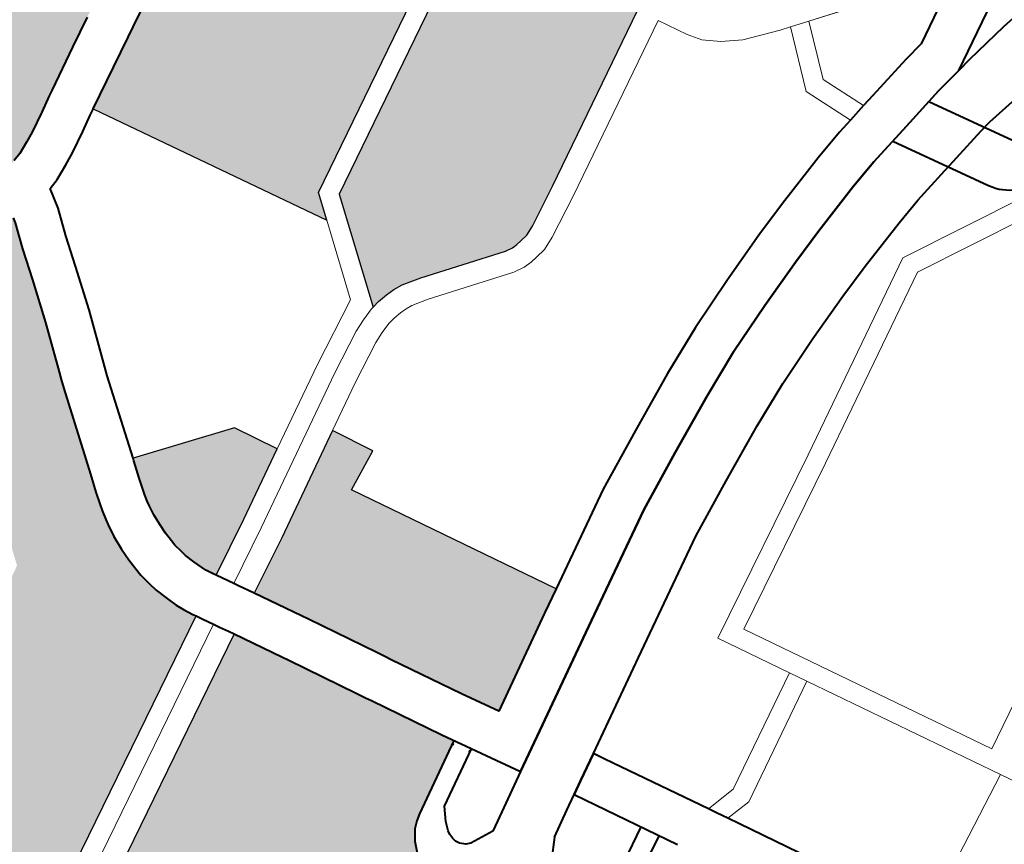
# Model space of a CAD drawing. Header units: metres. Extents: x 148316 to 148653, y 486436 to 486744.
# Tile 64 of 110: x 148546.57 to 148549.61, y 486712.96 to 486715.5. Entities that reach past the tile are written whole.
import ezdxf

# ---------------------------------------------------------------- set-up
doc = ezdxf.new("R2010")
doc.units = ezdxf.units.M
doc.header["$MEASUREMENT"] = 0
for name, color, linetype, lineweight in [('WVB-pen-brm-dik 018', 6, 'Continuous', 13), ('WVB-pen-dik 035', 1, 'Continuous', 40), ('WVB-raster-20%', 254, 'Continuous', 30), ('WVB-raster-60%', 253, 'Continuous', 30), ('WVB-tekst-dik 035', 1, 'Continuous', 40)]:
    doc.layers.add(name, color=color, linetype=linetype, lineweight=lineweight)
doc.styles.add('1 200   cursief   0.18', font='ITALICS.shx', dxfattribs={"height": 0.36})

# ---------------------------------------------------------------- blocks, each defined once
blk = doc.blocks.new('INZET')
at = {"layer": 'WVB-raster-20%', "extrusion": (0, 0, -1)}
for points in [[(0.1109722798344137, -0.08162154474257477), (0.1107495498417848, -0.08158125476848), (0.110617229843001, -0.08154315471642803), (0.1104286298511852, -0.0814618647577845), (0.1102694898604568, -0.08138479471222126), (0.109970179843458, -0.08121714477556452), (0.1097296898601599, -0.08108033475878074), (0.1096380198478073, -0.08102922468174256), (0.1090017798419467, -0.08067979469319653), (0.1085487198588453, -0.08043302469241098), (0.1083894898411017, -0.08034628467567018), (0.1082891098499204, -0.08029322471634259), (0.1077488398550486, -0.08000763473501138), (0.1070812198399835, -0.07963304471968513), (0.106990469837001, -0.07958418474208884), (0.1066346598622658, -0.07939263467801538), (0.1065672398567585, -0.07935044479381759), (0.1064652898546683, -0.07927747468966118), (0.1063325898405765, -0.07917352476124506), (0.1062082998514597, -0.07906688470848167), (0.1061157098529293, -0.07896788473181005), (0.1060393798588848, -0.07888160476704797), (0.1060058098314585, -0.07884366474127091), (0.1058736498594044, -0.07868031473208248), (0.1057892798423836, -0.07856577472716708), (0.1057511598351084, -0.0785041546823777), (0.1057178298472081, -0.07844380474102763), (0.1056741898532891, -0.07835446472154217), (0.1055830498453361, -0.07815033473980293), (0.1055468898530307, -0.07805681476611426), (0.105451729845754, -0.07778212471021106), (0.1053349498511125, -0.07745137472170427), (0.1052754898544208, -0.07728684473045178), (0.1052197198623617, -0.0771344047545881), (0.1051377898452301, -0.07689156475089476), (0.1051106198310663, -0.0768043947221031), (0.1050364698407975, -0.07656651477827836), (0.1050003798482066, -0.07645069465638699), (0.1049552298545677, -0.07630968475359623), (0.1048850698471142, -0.0760943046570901), (0.107351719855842, -0.07524944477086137), (0.1075836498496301, -0.07514891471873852), (0.1077594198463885, -0.07502105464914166), (0.1079247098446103, -0.0748707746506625), (0.1080096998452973, -0.07477838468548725), (0.1110419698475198, -0.07705436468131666), (0.1122954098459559, -0.08068776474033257), (0.1124693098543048, -0.08119966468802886), (0.112468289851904, -0.08120000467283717), (0.11204424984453, -0.08134449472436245), (0.1114850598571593, -0.08153605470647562), (0.1113449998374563, -0.08157058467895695), (0.1112312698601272, -0.08158936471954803)], [(0.1073563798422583, -0.08512457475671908), (0.1072128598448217, -0.08470248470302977), (0.1038010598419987, -0.08283714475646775), (0.103262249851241, -0.08123888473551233), (0.103193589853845, -0.08103289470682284), (0.1022569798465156, -0.07831163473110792), (0.1027163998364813, -0.07732580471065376), (0.1025800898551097, -0.07688272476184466), (0.1042227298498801, -0.07632105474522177), (0.1042891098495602, -0.07652480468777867), (0.1043328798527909, -0.0766615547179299), (0.1043681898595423, -0.0767748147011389), (0.104442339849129, -0.07701271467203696), (0.1044719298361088, -0.07710762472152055), (0.1045592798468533, -0.07736658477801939), (0.1046176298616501, -0.07752606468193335), (0.1046757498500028, -0.07768687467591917), (0.1047916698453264, -0.07801518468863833), (0.1048892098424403, -0.07829689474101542), (0.1049365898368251, -0.07841943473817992), (0.1050399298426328, -0.0786508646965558), (0.1050965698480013, -0.07876682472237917), (0.105146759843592, -0.07885771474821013), (0.1052088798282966, -0.07895811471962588), (0.1053194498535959, -0.07910825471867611), (0.1054713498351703, -0.07929598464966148), (0.1055151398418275, -0.0793454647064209), (0.1055937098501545, -0.07943426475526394), (0.10554234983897, -0.07947904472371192), (0.1051211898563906, -0.08025761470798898), (0.1050707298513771, -0.08072187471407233), (0.1060633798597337, -0.08126361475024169), (0.106655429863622, -0.08019881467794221), (0.1066586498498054, -0.08020054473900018), (0.1067440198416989, -0.0802465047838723), (0.1074139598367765, -0.08062239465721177), (0.1079619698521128, -0.080912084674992), (0.1080584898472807, -0.08096310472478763), (0.1082138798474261, -0.08104774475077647), (0.1086658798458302, -0.08129393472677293), (0.1092942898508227, -0.08163906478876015)], [(0.1052679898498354, -0.08713251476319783), (0.1051840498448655, -0.08713251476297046), (0.1051012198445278, -0.08712215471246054), (0.1049776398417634, -0.08710156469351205), (0.1048216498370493, -0.08703916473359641), (0.1042114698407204, -0.08671613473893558), (0.1015751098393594, -0.0852718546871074), (0.1027646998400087, -0.08310153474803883), (0.1030187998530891, -0.0826060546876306), (0.1030887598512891, -0.08229818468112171), (0.1030887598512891, -0.0820477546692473), (0.1030887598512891, -0.08184250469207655), (0.1030615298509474, -0.08162458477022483), (0.1029961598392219, -0.08138927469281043), (0.1035572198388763, -0.08304574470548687), (0.1069664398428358, -0.08490966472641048), (0.1075526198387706, -0.08663356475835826), (0.1074312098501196, -0.08661149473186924), (0.1072697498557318, -0.08659803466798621), (0.1071322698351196, -0.08659803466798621), (0.1069885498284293, -0.08661241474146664), (0.1066910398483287, -0.08669001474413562), (0.1053866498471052, -0.08711273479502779)], [(0.119797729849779, -0.09288983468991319), (0.1171769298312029, -0.09145443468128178), (0.1125369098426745, -0.0889289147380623), (0.1125626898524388, -0.08888265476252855), (0.1126367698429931, -0.08873896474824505), (0.1126886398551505, -0.08861602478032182), (0.1127451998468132, -0.08845146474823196), (0.1128088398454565, -0.08825087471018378), (0.1128357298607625, -0.08810852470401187), (0.1128681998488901, -0.08792311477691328), (0.1128732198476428, -0.08779893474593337), (0.1128821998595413, -0.08762262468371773), (0.1128752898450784, -0.08742365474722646), (0.1128614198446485, -0.0871986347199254), (0.1128267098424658, -0.0870011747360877), (0.1128103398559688, -0.08691047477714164), (0.1127761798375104, -0.08676643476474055), (0.1127422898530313, -0.0866590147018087), (0.112689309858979, -0.08647816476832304), (0.1125958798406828, -0.08620266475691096), (0.112165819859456, -0.08488772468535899), (0.1121159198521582, -0.08475108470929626), (0.1120748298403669, -0.08463839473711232), (0.1118039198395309, -0.08389554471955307), (0.1115885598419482, -0.08324329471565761), (0.1114355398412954, -0.08276434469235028), (0.1112961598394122, -0.08237358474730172), (0.1112758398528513, -0.08228921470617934), (0.1113315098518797, -0.08228228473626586), (0.1114859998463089, -0.08225678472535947), (0.1116826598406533, -0.08220829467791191), (0.1122705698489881, -0.08200689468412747), (0.1126911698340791, -0.0818635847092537), (0.1126944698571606, -0.08186249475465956), (0.1143368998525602, -0.08669737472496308), (0.1185268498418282, -0.08898986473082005), (0.1211014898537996, -0.09039855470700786), (0.12064043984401, -0.09124050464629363), (0.1205835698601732, -0.09137101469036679), (0.1205561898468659, -0.09147134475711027), (0.1205364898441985, -0.09152307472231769), (0.1205086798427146, -0.09158565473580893), (0.1199155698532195, -0.09267813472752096)]]:
    blk.add_hatch(color=256, dxfattribs=at).paths.add_polyline_path(points)
at = {"layer": 'WVB-raster-60%'}
blk.add_hatch(color=256, dxfattribs=at).paths.add_polyline_path([(-0.1119203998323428, -0.08859722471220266), (-0.1119457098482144, -0.08855181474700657), (-0.1120022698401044, -0.08844210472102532), (-0.1120343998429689, -0.08836592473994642), (-0.1120804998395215, -0.08823182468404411), (-0.1121288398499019, -0.08807943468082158), (-0.1121470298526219, -0.08798316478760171), (-0.112170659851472, -0.0878482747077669), (-0.1121739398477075, -0.08776699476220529), (-0.1121815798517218, -0.08761696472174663), (-0.1121760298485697, -0.08745735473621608), (-0.1121651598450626, -0.08728101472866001), (-0.1121375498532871, -0.08712393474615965), (-0.1121248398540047, -0.0870534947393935), (-0.1121009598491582, -0.08695275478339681), (-0.1120725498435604, -0.08686275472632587), (-0.1120216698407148, -0.08668906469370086), (-0.1119317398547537, -0.08642386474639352), (-0.1119188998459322, -0.08638459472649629), (-0.1103731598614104, -0.08691172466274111), (-0.110024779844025, -0.08755665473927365), (-0.1110741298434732, -0.08814207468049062)])
at = {"layer": 'WVB-raster-60%', "extrusion": (0, 0, -1)}
blk.add_hatch(color=256, dxfattribs=at).paths.add_polyline_path([(0.1095875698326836, -0.0928352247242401), (0.1081341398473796, -0.09201429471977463), (0.1077681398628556, -0.09180915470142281), (0.1094562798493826, -0.08873338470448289), (0.1088396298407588, -0.08843902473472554), (0.1091648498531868, -0.08782121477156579), (0.1107618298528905, -0.0887121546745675), (0.1116041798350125, -0.08916518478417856), (0.1112129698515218, -0.08987002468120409), (0.1111536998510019, -0.08997679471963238), (0.1105962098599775, -0.09100717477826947), (0.1105245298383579, -0.09113829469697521), (0.1104765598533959, -0.09122604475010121), (0.1098984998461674, -0.09228333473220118)])
at = {"layer": 'WVB-raster-60%', "ltscale": 0.5, "extrusion": (0, 0, -1)}
blk.add_hatch(color=256, dxfattribs=at).paths.add_polyline_path([(0.1224863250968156, -0.1004043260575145), (0.1215901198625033, -0.09986387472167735), (0.1193781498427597, -0.0985251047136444), (0.1166927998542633, -0.09692809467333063), (0.1149351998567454, -0.09590638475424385), (0.1136364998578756, -0.09515481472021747), (0.1119930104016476, -0.09419821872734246), (0.1118884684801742, -0.09390628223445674), (0.1118047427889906, -0.09371785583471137), (0.1116933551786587, -0.09356422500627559), (0.1115971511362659, -0.09347735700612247), (0.1115007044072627, -0.09341240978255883), (0.1104110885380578, -0.09280067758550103), (0.1104106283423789, -0.09280041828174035), (0.1105105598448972, -0.09262305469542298), (0.1110907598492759, -0.09156182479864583), (0.1111387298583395, -0.09147407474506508), (0.1112111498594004, -0.09134161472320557), (0.1117675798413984, -0.09031321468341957), (0.1118250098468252, -0.09020972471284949), (0.1122206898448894, -0.08949684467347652), (0.1167600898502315, -0.09196759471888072), (0.1207216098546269, -0.0941367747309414), (0.1215425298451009, -0.09459461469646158), (0.1218400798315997, -0.09470483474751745), (0.1223613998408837, -0.09467867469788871), (0.1245315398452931, -0.09456976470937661), (0.124548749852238, -0.09479150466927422), (0.1245775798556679, -0.09516080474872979), (0.1245983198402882, -0.09553454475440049), (0.1246585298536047, -0.09661994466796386), (0.124674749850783, -0.09706838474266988), (0.1246644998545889, -0.09739396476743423), (0.1246202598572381, -0.0978768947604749), (0.1245733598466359, -0.09813475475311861), (0.1245088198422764, -0.09836958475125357), (0.1243936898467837, -0.09874721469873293), (0.1240817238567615, -0.09922206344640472), (0.1238147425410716, -0.09953825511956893), (0.1233731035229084, -0.09994106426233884), (0.1228513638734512, -0.1002741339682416)])
at = {"layer": 'WVB-pen-brm-dik 018'}
for p, q in [((-0.1093861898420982, -0.08169025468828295), (-0.1096260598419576, -0.08182672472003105)), ((-0.109299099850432, -0.08164170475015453), (-0.1093861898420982, -0.08169025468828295)), ((-0.1092942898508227, -0.08163906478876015), (-0.109299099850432, -0.08164170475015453)), ((-0.1073563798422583, -0.08512457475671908), (-0.1092942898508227, -0.08163906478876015)), ((-0.1096260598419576, -0.08182672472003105), (-0.1099456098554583, -0.08200571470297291)), ((-0.1101373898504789, -0.08209858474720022), (-0.1103809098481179, -0.0822035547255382)), ((-0.1099456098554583, -0.08200571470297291), (-0.1101373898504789, -0.08209858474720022)), ((-0.1105466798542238, -0.08225128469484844), (-0.1106243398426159, -0.08257368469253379)), ((-0.1103809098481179, -0.0822035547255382), (-0.1105466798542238, -0.08225128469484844)), ((-0.1106243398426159, -0.08257368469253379), (-0.1107722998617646, -0.08298850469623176)), ((-0.1038010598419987, -0.08283714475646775), (-0.1072128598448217, -0.08470248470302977)), ((-0.1107722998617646, -0.08298850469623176), (-0.1109217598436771, -0.0834563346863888)), ((-0.1069664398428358, -0.08490966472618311), (-0.1035572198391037, -0.08304574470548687)), ((-0.1109217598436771, -0.0834563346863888), (-0.111142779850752, -0.08412574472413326)), ((-0.111142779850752, -0.08412574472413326), (-0.1114171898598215, -0.08487821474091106)), ((-0.1072128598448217, -0.08470248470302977), (-0.1073563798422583, -0.08512457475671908)), ((-0.1114171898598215, -0.08487821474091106), (-0.1114583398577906, -0.08499104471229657)), ((-0.1114583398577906, -0.08499104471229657), (-0.1115041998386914, -0.08511664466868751)), ((-0.1075526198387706, -0.08663356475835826), (-0.1069664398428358, -0.08490966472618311)), ((-0.1115041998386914, -0.08511664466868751), (-0.1119188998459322, -0.08638459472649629)), ((-0.1077683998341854, -0.08633629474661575), (-0.1073563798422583, -0.08512457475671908)), ((-0.1073563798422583, -0.08512457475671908), (-0.1077683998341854, -0.08633629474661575)), ((-0.101575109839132, -0.08527185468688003), (-0.1042114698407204, -0.08671613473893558)), ((-0.1014068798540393, -0.08557877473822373), (-0.1040455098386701, -0.08702429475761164)), ((-0.1040455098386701, -0.08702429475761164), (-0.1014068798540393, -0.08557877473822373)), ((-0.1011672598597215, -0.08601595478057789), (-0.1014068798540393, -0.08557877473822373)), ((-0.1014068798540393, -0.08557877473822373), (-0.1011672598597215, -0.08601595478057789)), ((-0.1010278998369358, -0.0862110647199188), (-0.1011672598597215, -0.08601595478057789)), ((-0.1011672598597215, -0.08601595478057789), (-0.1010278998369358, -0.0862110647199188)), ((-0.1008059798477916, -0.08640523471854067), (-0.1010278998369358, -0.0862110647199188)), ((-0.1010278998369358, -0.0862110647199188), (-0.1008059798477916, -0.08640523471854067)), ((-0.1119188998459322, -0.08638459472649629), (-0.1103731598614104, -0.08691172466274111)), ((-0.1087631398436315, -0.08685279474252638), (-0.1077683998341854, -0.08633629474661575)), ((-0.1077683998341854, -0.08633629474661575), (-0.1087631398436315, -0.08685279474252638)), ((-0.1005122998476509, -0.08657877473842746), (-0.1008059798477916, -0.08640523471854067)), ((-0.1008059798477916, -0.08640523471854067), (-0.1005122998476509, -0.08657877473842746)), ((-0.1077842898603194, -0.08670582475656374), (-0.1075853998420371, -0.0866395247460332)), ((-0.1075853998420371, -0.0866395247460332), (-0.1077842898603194, -0.08670582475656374)), ((-0.1075853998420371, -0.0866395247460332), (-0.1075526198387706, -0.08663356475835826)), ((-0.1075526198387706, -0.08663356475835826), (-0.1075853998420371, -0.0866395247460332)), ((-0.1074312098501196, -0.08661149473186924), (-0.1075526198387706, -0.08663356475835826)), ((-0.1072697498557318, -0.08659803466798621), (-0.1074312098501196, -0.08661149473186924)), ((-0.107132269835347, -0.08659803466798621), (-0.1072697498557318, -0.08659803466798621)), ((-0.1069885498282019, -0.08661241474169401), (-0.107132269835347, -0.08659803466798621)), ((-0.1066910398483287, -0.08669001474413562), (-0.1069885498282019, -0.08661241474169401)), ((-0.1053866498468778, -0.08711273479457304), (-0.1066910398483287, -0.08669001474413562)), ((-0.09995953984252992, -0.08679234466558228), (-0.1005122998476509, -0.08657877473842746)), ((-0.1005122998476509, -0.08657877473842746), (-0.09995953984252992, -0.08679234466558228)), ((-0.110024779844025, -0.08755665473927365), (-0.1087631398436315, -0.08685279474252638)), ((-0.1087631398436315, -0.08685279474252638), (-0.110024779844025, -0.08755665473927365)), ((-0.108620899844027, -0.0871169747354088), (-0.107979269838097, -0.0867838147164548)), ((-0.107979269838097, -0.0867838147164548), (-0.108620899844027, -0.0871169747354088)), ((-0.107979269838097, -0.0867838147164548), (-0.1077842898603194, -0.08670582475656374)), ((-0.1077842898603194, -0.08670582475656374), (-0.107979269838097, -0.0867838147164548)), ((-0.1042114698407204, -0.08671613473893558), (-0.1048216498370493, -0.08703916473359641)), ((-0.09980221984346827, -0.08684276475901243), (-0.1001823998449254, -0.08779333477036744)), ((-0.1001823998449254, -0.08779333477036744), (-0.09980221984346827, -0.08684276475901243)), ((-0.09980221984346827, -0.08684276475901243), (-0.09995953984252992, -0.08679234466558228)), ((-0.09995953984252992, -0.08679234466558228), (-0.09980221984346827, -0.08684276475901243)), ((-0.09951582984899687, -0.08693455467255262), (-0.09980221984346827, -0.08684276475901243)), ((-0.09980221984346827, -0.08684276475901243), (-0.09951582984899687, -0.08693455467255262)), ((-0.1103731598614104, -0.08691172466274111), (-0.110024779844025, -0.08755665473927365)), ((-0.1074983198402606, -0.0869794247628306), (-0.1076638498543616, -0.08703460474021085)), ((-0.1076638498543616, -0.08703460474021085), (-0.1074983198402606, -0.0869794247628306)), ((-0.1073852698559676, -0.08695887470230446), (-0.1074983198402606, -0.0869794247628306)), ((-0.1074983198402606, -0.0869794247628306), (-0.1073852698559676, -0.08695887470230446)), ((-0.1072551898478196, -0.08694803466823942), (-0.1073852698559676, -0.08695887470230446)), ((-0.1073852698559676, -0.08695887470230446), (-0.1072551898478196, -0.08694803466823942)), ((-0.1071497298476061, -0.08694803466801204), (-0.1072551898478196, -0.08694803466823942)), ((-0.1072551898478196, -0.08694803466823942), (-0.1071497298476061, -0.08694803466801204)), ((-0.107050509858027, -0.08695795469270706), (-0.1071497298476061, -0.08694803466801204)), ((-0.1071497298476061, -0.08694803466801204), (-0.107050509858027, -0.08695795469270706)), ((-0.1067892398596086, -0.08702611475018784), (-0.107050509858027, -0.08695795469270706)), ((-0.107050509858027, -0.08695795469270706), (-0.1067892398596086, -0.08702611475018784)), ((-0.09951582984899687, -0.08693455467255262), (-0.09985951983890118, -0.08779391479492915)), ((-0.09985951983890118, -0.08779391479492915), (-0.09951582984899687, -0.08693455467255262)), ((-0.09805143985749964, -0.08740391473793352), (-0.09951582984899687, -0.08693455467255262)), ((-0.09951582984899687, -0.08693455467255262), (-0.09805143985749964, -0.08740391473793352)), ((-0.1109299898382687, -0.08840519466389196), (-0.108620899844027, -0.0871169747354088)), ((-0.108620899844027, -0.0871169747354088), (-0.1109299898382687, -0.08840519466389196)), ((-0.1078332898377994, -0.08710237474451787), (-0.1084549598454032, -0.08742517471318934)), ((-0.1084549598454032, -0.08742517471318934), (-0.1078332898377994, -0.08710237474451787)), ((-0.1076638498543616, -0.08703460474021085), (-0.1078332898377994, -0.08710237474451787)), ((-0.1078332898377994, -0.08710237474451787), (-0.1076638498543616, -0.08703460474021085)), ((-0.1054698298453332, -0.08745369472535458), (-0.1067892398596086, -0.08702611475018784)), ((-0.1067892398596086, -0.08702611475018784), (-0.1054698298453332, -0.08745369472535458)), ((-0.1052679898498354, -0.08713251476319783), (-0.1053866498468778, -0.08711273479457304)), ((-0.1051840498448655, -0.08713251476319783), (-0.1052679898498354, -0.08713251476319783)), ((-0.1051012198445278, -0.08712215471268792), (-0.1051840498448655, -0.08713251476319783)), ((-0.1049776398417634, -0.08710156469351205), (-0.1051012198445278, -0.08712215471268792)), ((-0.1048216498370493, -0.08703916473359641), (-0.1049776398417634, -0.08710156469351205)), ((-0.1040455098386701, -0.08702429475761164), (-0.104674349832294, -0.08735720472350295)), ((-0.104674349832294, -0.08735720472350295), (-0.1040455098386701, -0.08702429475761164)), ((-0.1084549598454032, -0.08742517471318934), (-0.1091648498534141, -0.08782121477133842)), ((-0.1091648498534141, -0.08782121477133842), (-0.1084549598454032, -0.08742517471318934)), ((-0.1052969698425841, -0.08748251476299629), (-0.1054698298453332, -0.08745369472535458)), ((-0.1054698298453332, -0.08745369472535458), (-0.1052969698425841, -0.08748251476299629)), ((-0.1048827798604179, -0.08744058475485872), (-0.1050507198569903, -0.08746857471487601)), ((-0.1050507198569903, -0.08746857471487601), (-0.1048827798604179, -0.08744058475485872)), ((-0.104674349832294, -0.08735720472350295), (-0.1048827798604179, -0.08744058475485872)), ((-0.1048827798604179, -0.08744058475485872), (-0.104674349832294, -0.08735720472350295)), ((-0.09831066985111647, -0.08822508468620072), (-0.09686256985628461, -0.08742599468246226)), ((-0.110024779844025, -0.08755665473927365), (-0.1110741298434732, -0.08814207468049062)), ((-0.1051622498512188, -0.08748251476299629), (-0.1052969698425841, -0.08748251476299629)), ((-0.1052969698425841, -0.08748251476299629), (-0.1051622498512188, -0.08748251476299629)), ((-0.1050507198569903, -0.08746857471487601), (-0.1051622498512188, -0.08748251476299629)), ((-0.1051622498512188, -0.08748251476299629), (-0.1050507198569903, -0.08746857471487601)), ((-0.1107618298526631, -0.0887121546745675), (-0.1091648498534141, -0.08782121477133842)), ((-0.1091648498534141, -0.08782121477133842), (-0.1088396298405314, -0.08843902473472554)), ((-0.1001823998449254, -0.08779333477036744), (-0.09988246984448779, -0.08855114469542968)), ((-0.09988246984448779, -0.08855114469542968), (-0.1001823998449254, -0.08779333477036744)), ((-0.09985951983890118, -0.08779391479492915), (-0.09958523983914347, -0.08848695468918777)), ((-0.09958523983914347, -0.08848695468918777), (-0.09985951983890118, -0.08779391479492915)), ((-0.1110741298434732, -0.08814207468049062), (-0.1119203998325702, -0.08859722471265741)), ((-0.09662102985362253, -0.08809221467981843), (-0.09807482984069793, -0.08889444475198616)), ((-0.09937734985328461, -0.08844206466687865), (-0.09864141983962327, -0.08828297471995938)), ((-0.09864141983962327, -0.08828297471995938), (-0.09831066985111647, -0.08822508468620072)), ((-0.11177435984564, -0.08885931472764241), (-0.1109299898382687, -0.08840519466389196)), ((-0.1109299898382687, -0.08840519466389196), (-0.11177435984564, -0.08885931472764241)), ((-0.1088396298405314, -0.08843902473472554), (-0.1094562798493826, -0.08873338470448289)), ((-0.09988246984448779, -0.08855114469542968), (-0.09958523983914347, -0.08848695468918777)), ((-0.09958523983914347, -0.08848695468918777), (-0.09937734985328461, -0.08844206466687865)), ((-0.1119203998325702, -0.08859722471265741), (-0.1118677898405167, -0.08869163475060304)), ((-0.1006235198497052, -0.08873713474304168), (-0.1001237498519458, -0.08860324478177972)), ((-0.1001237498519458, -0.08860324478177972), (-0.09988246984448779, -0.08855114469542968)), ((-0.09712277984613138, -0.08874489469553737), (-0.09636546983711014, -0.0886616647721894)), ((-0.1118677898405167, -0.08869163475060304), (-0.11177435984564, -0.08885931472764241)), ((-0.1116041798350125, -0.08916518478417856), (-0.1107618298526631, -0.0887121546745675)), ((-0.1094562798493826, -0.08873338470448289), (-0.1077681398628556, -0.09180915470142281)), ((-0.1014768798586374, -0.0889906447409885), (-0.1006235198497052, -0.08873713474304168)), ((-0.09783956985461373, -0.08885326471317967), (-0.09712277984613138, -0.08874489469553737)), ((-0.1125369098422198, -0.08892891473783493), (-0.1171769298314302, -0.09145443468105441)), ((-0.1124792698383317, -0.08903235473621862), (-0.1125369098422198, -0.08892891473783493)), ((-0.11177435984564, -0.08885931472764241), (-0.1117290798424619, -0.0889405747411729)), ((-0.1117290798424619, -0.0889405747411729), (-0.1116558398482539, -0.08907211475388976)), ((-0.09807482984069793, -0.08889444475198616), (-0.09783956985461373, -0.08885326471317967)), ((-0.1123908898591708, -0.08919099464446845), (-0.1124792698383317, -0.08903235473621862)), ((-0.1116558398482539, -0.08907211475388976), (-0.1116041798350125, -0.08916518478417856)), ((-0.1020591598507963, -0.08917906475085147), (-0.1014768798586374, -0.0889906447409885)), ((-0.1169277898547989, -0.09166039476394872), (-0.1123908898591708, -0.08919099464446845)), ((-0.1123908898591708, -0.08919099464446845), (-0.1169277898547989, -0.09166039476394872)), ((-0.1123406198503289, -0.08928121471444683), (-0.1123908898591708, -0.08919099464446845)), ((-0.1122676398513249, -0.089412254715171), (-0.1123406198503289, -0.08928121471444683)), ((-0.1028529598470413, -0.0894577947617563), (-0.1020591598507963, -0.08917906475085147)), ((-0.1122206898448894, -0.08949684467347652), (-0.1122676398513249, -0.089412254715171)), ((-0.1167600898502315, -0.09196759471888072), (-0.1122206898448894, -0.08949684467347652)), ((-0.1036841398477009, -0.08977120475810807), (-0.1028529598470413, -0.0894577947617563)), ((-0.1044437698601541, -0.09009928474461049), (-0.1036841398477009, -0.08977120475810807)), ((-0.09833432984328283, -0.08985354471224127), (-0.09903945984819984, -0.09000597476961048)), ((-0.098145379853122, -0.08982047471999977), (-0.09833432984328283, -0.08985354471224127)), ((-0.09914302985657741, -0.09002834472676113), (-0.0997476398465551, -0.09015890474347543)), ((-0.09903945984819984, -0.09000597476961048), (-0.09914302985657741, -0.09002834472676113)), ((-0.1053576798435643, -0.09052697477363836), (-0.1044437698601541, -0.09009928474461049)), ((-0.0997476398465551, -0.09015890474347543), (-0.1001885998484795, -0.09027704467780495)), ((-0.1001885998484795, -0.09027704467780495), (-0.1010026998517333, -0.09051889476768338)), ((-0.1062860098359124, -0.09097843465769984), (-0.1053576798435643, -0.09052697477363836)), ((-0.1010026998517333, -0.09051889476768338), (-0.1015477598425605, -0.09069526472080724)), ((-0.1034069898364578, -0.0923772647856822), (-0.1004539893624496, -0.09075143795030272)), ((-0.1015477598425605, -0.09069526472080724), (-0.1023055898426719, -0.09096136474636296)), ((-0.1077681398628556, -0.09180915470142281), (-0.1062860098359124, -0.09097843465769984)), ((-0.1003975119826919, -0.09106281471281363), (-0.1032633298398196, -0.0926406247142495)), ((-0.1023055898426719, -0.09096136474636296), (-0.1030843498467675, -0.09125500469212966)), ((-0.1030843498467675, -0.09125500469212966), (-0.1037873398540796, -0.09155862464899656)), ((-0.1037873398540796, -0.09155862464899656), (-0.1046686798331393, -0.09197106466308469)), ((-0.1046686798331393, -0.09197106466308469), (-0.1055443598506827, -0.09239692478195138)), ((-0.1055443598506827, -0.09239692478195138), (-0.1073495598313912, -0.09340871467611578)), ((-0.1034069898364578, -0.0923772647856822), (-0.1061815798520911, -0.09387673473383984)), ((-0.1061815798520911, -0.09387673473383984), (-0.1034069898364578, -0.0923772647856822)), ((-0.1057729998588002, -0.09399693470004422), (-0.1032633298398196, -0.0926406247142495)), ((-0.1032633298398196, -0.0926406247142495), (-0.1057729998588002, -0.09399693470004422)), ((-0.1073495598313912, -0.09340871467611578), (-0.1087739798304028, -0.09421327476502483)), ((-0.09604439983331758, -0.0935001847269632), (-0.1037260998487, -0.09771633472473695)), ((-0.1037260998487, -0.09771633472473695), (-0.09604439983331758, -0.0935001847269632)), ((-0.1061815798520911, -0.09387673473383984), (-0.1055903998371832, -0.09495096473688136)), ((-0.1055903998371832, -0.09495096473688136), (-0.1061815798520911, -0.09387673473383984)), ((-0.1037260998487, -0.09771633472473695), (-0.1057729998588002, -0.09399693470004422)), ((-0.1057729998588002, -0.09399693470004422), (-0.1037260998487, -0.09771633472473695)), ((-0.1087739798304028, -0.09421327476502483), (-0.1086799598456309, -0.09438525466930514)), ((-0.1086799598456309, -0.09438525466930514), (-0.107824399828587, -0.09593842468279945)), ((-0.1093835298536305, -0.0945575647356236), (-0.109615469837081, -0.09468857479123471)), ((-0.1092936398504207, -0.09472201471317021), (-0.1093835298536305, -0.0945575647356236)), ((-0.109615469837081, -0.09468857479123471), (-0.1100126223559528, -0.09491413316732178)), ((-0.1085308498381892, -0.09610677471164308), (-0.1092936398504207, -0.09472201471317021)), ((-0.1055903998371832, -0.09495096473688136), (-0.1073406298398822, -0.09591177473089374)), ((-0.1073406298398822, -0.09591177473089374), (-0.1055903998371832, -0.09495096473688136)), ((-0.1055903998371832, -0.09495096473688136), (-0.1054457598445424, -0.09521378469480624)), ((-0.1054457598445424, -0.09521378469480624), (-0.1055903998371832, -0.09495096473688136)), ((-0.1072560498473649, -0.09620757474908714), (-0.1054457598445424, -0.09521378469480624)), ((-0.1054457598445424, -0.09521378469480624), (-0.1072560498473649, -0.09620757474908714)), ((-0.1054457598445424, -0.09521378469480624), (-0.1038481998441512, -0.09811668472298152)), ((-0.1038481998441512, -0.09811668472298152), (-0.1054457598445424, -0.09521378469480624)), ((-0.1073406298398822, -0.09591177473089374), (-0.107824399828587, -0.09593842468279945)), ((-0.107824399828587, -0.09593842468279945), (-0.1073406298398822, -0.09591177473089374)), ((-0.107824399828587, -0.09593842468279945), (-0.1077523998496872, -0.09606913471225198)), ((-0.1077523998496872, -0.09606913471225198), (-0.1076647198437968, -0.09623008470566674)), ((-0.1076647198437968, -0.09623008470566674), (-0.1072560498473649, -0.09620757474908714)), ((-0.1072560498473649, -0.09620757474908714), (-0.1076647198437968, -0.09623008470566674)), ((-0.1076647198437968, -0.09623008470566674), (-0.1070864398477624, -0.09729157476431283)), ((-0.1074646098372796, -0.09998119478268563), (-0.1038481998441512, -0.09811668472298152)), ((-0.1038481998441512, -0.09811668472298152), (-0.1074646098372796, -0.09998119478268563)), ((-0.1038481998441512, -0.09811668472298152), (-0.1035742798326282, -0.0986144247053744)), ((-0.1035742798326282, -0.0986144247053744), (-0.1038481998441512, -0.09811668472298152))]:
    blk.add_line(p, q, dxfattribs=at)
at = {"layer": 'WVB-pen-brm-dik 018', "ltscale": 0.5}
for p, q in [((-0.1004539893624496, -0.09075143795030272), (-0.0951656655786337, -0.0915560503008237)), ((-0.1003975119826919, -0.09106281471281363), (-0.09531706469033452, -0.09183579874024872))]:
    blk.add_line(p, q, dxfattribs=at)
at = {"layer": 'WVB-pen-dik 035', "ltscale": 0.5}
for p, q in [((-0.09873118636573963, -0.08901855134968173), (-0.098026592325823, -0.0902524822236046)), ((-0.09953815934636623, -0.08919292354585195), (-0.09872999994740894, -0.0906082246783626)), ((-0.098145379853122, -0.08982047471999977), (-0.09625187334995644, -0.0895965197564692)), ((-0.1100126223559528, -0.09491413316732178), (-0.1102534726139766, -0.09517400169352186)), ((-0.109361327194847, -0.09585113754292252), (-0.1088304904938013, -0.09556281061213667)), ((-0.1094438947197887, -0.09622881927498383), (-0.1086806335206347, -0.09583485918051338))]:
    blk.add_line(p, q, dxfattribs=at)
at = {"layer": 'WVB-pen-dik 035'}
for p, q in [((-0.1104607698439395, -0.09283039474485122), (-0.1104487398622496, -0.09284938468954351)), ((-0.1103139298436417, -0.09306220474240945), (-0.1103002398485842, -0.09308382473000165))]:
    blk.add_line(p, q, dxfattribs=at)
at = {"layer": 'WVB-pen-dik 035', "flags": 128}
for points in [[(-0.1085487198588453, -0.08043302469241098), (-0.1090017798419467, -0.08067979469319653), (-0.1096380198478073, -0.08102922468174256), (-0.1097296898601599, -0.08108033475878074), (-0.109970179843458, -0.08121714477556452), (-0.1102694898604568, -0.08138479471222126), (-0.1104286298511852, -0.0814618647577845), (-0.110617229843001, -0.08154315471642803), (-0.1107495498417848, -0.08158125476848)], [(-0.1092942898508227, -0.08163906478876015), (-0.1086658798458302, -0.08129393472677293), (-0.1082138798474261, -0.08104774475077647), (-0.1080584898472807, -0.08096310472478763), (-0.1079619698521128, -0.080912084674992), (-0.1074139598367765, -0.08062239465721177), (-0.1067440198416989, -0.0802465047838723), (-0.1066586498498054, -0.08020054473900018), (-0.106655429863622, -0.08019881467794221)], [(-0.1105466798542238, -0.08225128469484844), (-0.1103809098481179, -0.0822035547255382), (-0.1101373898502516, -0.0820985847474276), (-0.1099456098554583, -0.08200571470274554), (-0.1096260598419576, -0.08182672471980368), (-0.1093861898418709, -0.08169025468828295), (-0.109299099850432, -0.08164170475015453), (-0.1092942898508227, -0.08163906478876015)], [(-0.1112758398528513, -0.08228921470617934), (-0.1112961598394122, -0.08237358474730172), (-0.1114355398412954, -0.08276434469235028), (-0.1115885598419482, -0.08324329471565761)], [(-0.1109217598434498, -0.0834563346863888), (-0.1107722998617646, -0.08298850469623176), (-0.1106243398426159, -0.08257368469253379), (-0.1105466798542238, -0.08225128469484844)], [(-0.1115885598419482, -0.08324329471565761), (-0.1118039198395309, -0.08389554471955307), (-0.1120748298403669, -0.08463839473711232), (-0.1121159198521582, -0.08475108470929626), (-0.112165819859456, -0.08488772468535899), (-0.1125958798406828, -0.08620266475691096), (-0.112689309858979, -0.08647816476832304), (-0.1127422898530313, -0.0866590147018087), (-0.1127761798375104, -0.08676643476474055), (-0.1128103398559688, -0.08691047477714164), (-0.1128267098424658, -0.0870011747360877), (-0.1128614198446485, -0.0871986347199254), (-0.1128752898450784, -0.08742365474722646), (-0.1128821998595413, -0.08762262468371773), (-0.1128732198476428, -0.08779893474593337), (-0.1128681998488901, -0.08792311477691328), (-0.1128357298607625, -0.08810852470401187), (-0.1128088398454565, -0.08825087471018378), (-0.1127451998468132, -0.08845146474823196), (-0.1126886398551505, -0.08861602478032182), (-0.1126367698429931, -0.08873896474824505), (-0.1125626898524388, -0.08888265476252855), (-0.1125369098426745, -0.0889289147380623)], [(-0.1119188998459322, -0.08638459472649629), (-0.111504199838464, -0.08511664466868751), (-0.1114583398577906, -0.08499104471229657), (-0.1114171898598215, -0.08487821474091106), (-0.111142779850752, -0.08412574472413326), (-0.1109217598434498, -0.0834563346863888)], [(-0.1119203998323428, -0.08859722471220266), (-0.1119457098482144, -0.08855181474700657), (-0.1120022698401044, -0.08844210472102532), (-0.1120343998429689, -0.08836592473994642), (-0.1120804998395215, -0.08823182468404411), (-0.1121288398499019, -0.08807943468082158), (-0.1121470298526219, -0.08798316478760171), (-0.112170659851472, -0.0878482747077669), (-0.1121739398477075, -0.08776699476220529), (-0.1121815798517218, -0.08761696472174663), (-0.1121760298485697, -0.08745735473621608), (-0.1121651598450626, -0.08728101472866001), (-0.1121375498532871, -0.08712393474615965), (-0.1121248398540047, -0.0870534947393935), (-0.1121009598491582, -0.08695275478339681), (-0.1120725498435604, -0.08686275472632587), (-0.1120216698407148, -0.08668906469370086), (-0.1119317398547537, -0.08642386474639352), (-0.1119188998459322, -0.08638459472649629)], [(-0.09686256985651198, -0.08742599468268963), (-0.09831066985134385, -0.08822508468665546)], [(-0.09807482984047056, -0.08889444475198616), (-0.0966210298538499, -0.08809221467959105), (-0.0956918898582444, -0.08791084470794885)], [(-0.09831066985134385, -0.08822508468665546), (-0.09864141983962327, -0.08828297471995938), (-0.09937734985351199, -0.08844206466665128), (-0.09958523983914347, -0.08848695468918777)], [(-0.09958523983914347, -0.08848695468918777), (-0.09988246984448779, -0.08855114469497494)], [(-0.1117743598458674, -0.08885931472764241), (-0.1118677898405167, -0.08869163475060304), (-0.1119203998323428, -0.08859722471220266)], [(-0.09988246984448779, -0.08855114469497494), (-0.1001237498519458, -0.08860324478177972), (-0.1006235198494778, -0.08873713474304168), (-0.1014768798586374, -0.08899064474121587), (-0.1020591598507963, -0.08917906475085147), (-0.1028529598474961, -0.08945779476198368), (-0.1036841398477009, -0.0897712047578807), (-0.1044437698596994, -0.09009928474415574), (-0.1053576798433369, -0.09052697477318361), (-0.1062860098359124, -0.09097843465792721), (-0.1077681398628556, -0.09180915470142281)], [(-0.09584588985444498, -0.08861580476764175), (-0.09636546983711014, -0.0886616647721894), (-0.097122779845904, -0.08874489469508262), (-0.09783956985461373, -0.08885326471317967), (-0.09807482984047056, -0.08889444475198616)], [(-0.1125369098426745, -0.0889289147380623), (-0.1124792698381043, -0.089032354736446), (-0.1123908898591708, -0.08919099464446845)], [(-0.1116041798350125, -0.08916518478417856), (-0.1116558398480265, -0.08907211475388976), (-0.1117290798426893, -0.08894057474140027), (-0.1117743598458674, -0.08885931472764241)], [(-0.1092439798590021, -0.09344510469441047), (-0.1077908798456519, -0.09262435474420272), (-0.1059615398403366, -0.09159902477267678), (-0.1050562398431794, -0.09115876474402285), (-0.1041565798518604, -0.09073774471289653), (-0.1034217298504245, -0.09042036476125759), (-0.1026134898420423, -0.09011560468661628), (-0.1018354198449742, -0.08984240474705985), (-0.1012694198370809, -0.08965925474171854), (-0.1004332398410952, -0.08941084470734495), (-0.09995919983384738, -0.08928384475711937), (-0.09922951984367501, -0.08912627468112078), (-0.09850706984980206, -0.08897010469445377), (-0.09807482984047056, -0.08889444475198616)], [(-0.09807482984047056, -0.08889444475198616), (-0.09850706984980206, -0.08897010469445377), (-0.09922951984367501, -0.08912627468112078), (-0.09995919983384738, -0.08928384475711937), (-0.1004332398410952, -0.08941084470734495), (-0.1012694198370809, -0.08965925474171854), (-0.1018354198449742, -0.08984240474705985), (-0.1026134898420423, -0.09011560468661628), (-0.1034217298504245, -0.09042036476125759), (-0.1041565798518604, -0.09073774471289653), (-0.1050562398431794, -0.09115876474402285), (-0.1059615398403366, -0.09159902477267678), (-0.1077908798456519, -0.09262435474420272), (-0.1092439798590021, -0.09344510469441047)], [(-0.1123908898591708, -0.08919099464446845), (-0.1123406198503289, -0.08928121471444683), (-0.1122676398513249, -0.089412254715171), (-0.112220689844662, -0.08949684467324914)], [(-0.1095875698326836, -0.0928352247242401), (-0.1098984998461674, -0.09228333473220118), (-0.1104765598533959, -0.09122604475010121), (-0.1105245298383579, -0.09113829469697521), (-0.1105962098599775, -0.09100717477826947), (-0.1111536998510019, -0.08997679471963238), (-0.1112129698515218, -0.08987002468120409), (-0.1116041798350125, -0.08916518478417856)], [(-0.112220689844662, -0.08949684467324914), (-0.1118250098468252, -0.09020972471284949), (-0.1117675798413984, -0.09031321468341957), (-0.1112111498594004, -0.09134161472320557), (-0.1111387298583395, -0.09147407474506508), (-0.1110907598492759, -0.09156182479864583), (-0.1105105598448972, -0.09262305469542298), (-0.1098534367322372, -0.09378934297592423)], [(-0.09914302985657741, -0.09002834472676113), (-0.09903945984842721, -0.09000597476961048), (-0.09833432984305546, -0.08985354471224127), (-0.098145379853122, -0.08982047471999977)], [(-0.1087739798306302, -0.09421327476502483), (-0.1073495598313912, -0.09340871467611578), (-0.1055443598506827, -0.09239692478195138), (-0.1046686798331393, -0.09197106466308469), (-0.1037873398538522, -0.09155862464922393), (-0.1030843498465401, -0.09125500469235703), (-0.1023055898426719, -0.09096136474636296), (-0.1015477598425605, -0.09069526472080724), (-0.1010026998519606, -0.09051889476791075), (-0.1001885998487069, -0.09027704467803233), (-0.0997476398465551, -0.09015890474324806), (-0.09914302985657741, -0.09002834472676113)], [(-0.1077681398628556, -0.09180915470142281), (-0.1081341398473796, -0.09201429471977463), (-0.1095875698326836, -0.0928352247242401)], [(-0.1104110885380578, -0.09280067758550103), (-0.1115007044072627, -0.09341240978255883), (-0.1115971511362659, -0.09347735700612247), (-0.1116933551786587, -0.09356422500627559), (-0.1118047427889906, -0.09371785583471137), (-0.1118884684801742, -0.09390628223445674), (-0.112037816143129, -0.0943233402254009), (-0.1121585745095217, -0.09467131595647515), (-0.1122519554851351, -0.0948419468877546), (-0.1125991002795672, -0.09536093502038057)], [(-0.1111196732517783, -0.09354253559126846), (-0.1102636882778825, -0.0930619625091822)], [(-0.109853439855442, -0.09378934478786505), (-0.1092439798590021, -0.09344510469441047)], [(-0.1092439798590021, -0.09344510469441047), (-0.109853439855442, -0.09378934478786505)], [(-0.110731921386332, -0.0942877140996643), (-0.1111197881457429, -0.09424441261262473), (-0.1111909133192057, -0.09421249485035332), (-0.1112600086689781, -0.0941449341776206), (-0.1112902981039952, -0.09408040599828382), (-0.1113044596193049, -0.09402437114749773), (-0.1113050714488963, -0.09394534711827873), (-0.1112930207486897, -0.09388699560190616), (-0.1112402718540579, -0.09374714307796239), (-0.1111196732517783, -0.09354253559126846)], [(-0.109853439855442, -0.09378934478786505), (-0.1105833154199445, -0.09420430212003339), (-0.110731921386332, -0.0942877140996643)], [(-0.1087739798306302, -0.09421327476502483), (-0.1091819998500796, -0.09444373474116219)], [(-0.1091819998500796, -0.09444373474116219), (-0.1087739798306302, -0.09421327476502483)], [(-0.1078243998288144, -0.09593842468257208), (-0.1086799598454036, -0.0943852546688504), (-0.1087739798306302, -0.09421327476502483)], [(-0.1091819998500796, -0.09444373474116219), (-0.1093835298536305, -0.0945575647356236)], [(-0.1093835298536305, -0.0945575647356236), (-0.1091819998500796, -0.09444373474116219)], [(-0.1100126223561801, -0.0949141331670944), (-0.109615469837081, -0.09468857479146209), (-0.1093835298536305, -0.0945575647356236)], [(-0.1093835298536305, -0.0945575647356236), (-0.1092936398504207, -0.09472201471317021), (-0.1085308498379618, -0.09610677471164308)], [(-0.1076647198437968, -0.09623008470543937), (-0.107752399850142, -0.09606913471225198), (-0.1078243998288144, -0.09593842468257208)], [(-0.1067072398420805, -0.0984375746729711), (-0.1067186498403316, -0.09823672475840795), (-0.1067497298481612, -0.09804291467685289), (-0.1068180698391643, -0.09783571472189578), (-0.1069363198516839, -0.09756551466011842), (-0.1070864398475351, -0.09729157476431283), (-0.1076647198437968, -0.09623008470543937)]]:
    blk.add_lwpolyline(points, dxfattribs=at)
at = {"layer": 'WVB-pen-dik 035', "ltscale": 0.5}
blk.add_arc((-0.0980787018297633, -0.09023632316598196), 0.0007500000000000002, 209.7270521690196, 278.184444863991, dxfattribs=at)
at = {"layer": 'WVB-raster-20%', "flags": 128}
for points in [[(-0.1107495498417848, -0.08158125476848), (-0.110617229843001, -0.08154315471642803), (-0.1104286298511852, -0.0814618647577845), (-0.1102694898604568, -0.08138479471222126), (-0.109970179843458, -0.08121714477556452), (-0.1097296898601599, -0.08108033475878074), (-0.1096380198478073, -0.08102922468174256), (-0.1090017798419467, -0.08067979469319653), (-0.1085487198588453, -0.08043302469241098)], [(-0.1074139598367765, -0.08062239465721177), (-0.1079619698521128, -0.080912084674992), (-0.1080584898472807, -0.08096310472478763), (-0.1082138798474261, -0.08104774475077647), (-0.1086658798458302, -0.08129393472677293), (-0.1092942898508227, -0.08163906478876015), (-0.1073563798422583, -0.08512457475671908), (-0.1072128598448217, -0.08470248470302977), (-0.1038010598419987, -0.08283714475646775)], [(-0.1171769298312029, -0.09145443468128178), (-0.1125369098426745, -0.0889289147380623), (-0.1125626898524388, -0.08888265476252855), (-0.1126367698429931, -0.08873896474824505), (-0.1126886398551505, -0.08861602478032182), (-0.1127451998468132, -0.08845146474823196), (-0.1128088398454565, -0.08825087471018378), (-0.1128357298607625, -0.08810852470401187), (-0.1128681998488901, -0.08792311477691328), (-0.1128732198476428, -0.08779893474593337), (-0.1128821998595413, -0.08762262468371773), (-0.1128752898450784, -0.08742365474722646), (-0.1128614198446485, -0.0871986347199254), (-0.1128267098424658, -0.0870011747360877), (-0.1128103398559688, -0.08691047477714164), (-0.1127761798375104, -0.08676643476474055), (-0.1127422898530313, -0.0866590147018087), (-0.112689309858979, -0.08647816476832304), (-0.1125958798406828, -0.08620266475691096), (-0.112165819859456, -0.08488772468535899), (-0.1121159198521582, -0.08475108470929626), (-0.1120748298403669, -0.08463839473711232), (-0.1118039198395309, -0.08389554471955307), (-0.1115885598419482, -0.08324329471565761), (-0.1114355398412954, -0.08276434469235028), (-0.1112961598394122, -0.08237358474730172)]]:
    blk.add_lwpolyline(points, dxfattribs=at)
blk.add_lwpolyline([(-0.1015751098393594, -0.0852718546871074), (-0.1027646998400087, -0.08310153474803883), (-0.1030187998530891, -0.0826060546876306), (-0.1030887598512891, -0.08229818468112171), (-0.1030887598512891, -0.0820477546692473), (-0.1030887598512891, -0.08184250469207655), (-0.1030615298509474, -0.08162458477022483), (-0.1029961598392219, -0.08138927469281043), (-0.1035572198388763, -0.08304574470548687), (-0.1069664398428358, -0.08490966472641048), (-0.1075526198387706, -0.08663356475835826), (-0.1074312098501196, -0.08661149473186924), (-0.1072697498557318, -0.08659803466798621), (-0.1071322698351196, -0.08659803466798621), (-0.1069885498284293, -0.08661241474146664), (-0.1066910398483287, -0.08669001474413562), (-0.1053866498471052, -0.08711273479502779), (-0.1052679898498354, -0.08713251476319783), (-0.1051840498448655, -0.08713251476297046), (-0.1051012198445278, -0.08712215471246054), (-0.1049776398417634, -0.08710156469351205), (-0.1048216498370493, -0.08703916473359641), (-0.1042114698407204, -0.08671613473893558)], close=True, dxfattribs=at)
at = {"layer": 'WVB-raster-60%', "flags": 128}
for points in [[(-0.110024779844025, -0.08755665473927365), (-0.1103731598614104, -0.08691172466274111), (-0.1119188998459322, -0.08638459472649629), (-0.1119317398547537, -0.08642386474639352), (-0.1120216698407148, -0.08668906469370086), (-0.1120725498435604, -0.08686275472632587), (-0.1121009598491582, -0.08695275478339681), (-0.1121248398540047, -0.0870534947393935), (-0.1121375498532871, -0.08712393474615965), (-0.1121651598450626, -0.08728101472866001), (-0.1121760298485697, -0.08745735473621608), (-0.1121815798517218, -0.08761696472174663), (-0.1121739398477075, -0.08776699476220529), (-0.112170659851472, -0.0878482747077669), (-0.1121470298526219, -0.08798316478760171), (-0.1121288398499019, -0.08807943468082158), (-0.1120804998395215, -0.08823182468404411), (-0.1120343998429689, -0.08836592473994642), (-0.1120022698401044, -0.08844210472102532), (-0.1119457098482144, -0.08855181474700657), (-0.1119203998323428, -0.08859722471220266), (-0.1110741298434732, -0.08814207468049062)], [(-0.1077681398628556, -0.09180915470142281), (-0.1094562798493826, -0.08873338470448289), (-0.1088396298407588, -0.08843902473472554), (-0.1091648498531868, -0.08782121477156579), (-0.1107618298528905, -0.0887121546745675), (-0.1116041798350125, -0.08916518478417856), (-0.1112129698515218, -0.08987002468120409), (-0.1111536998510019, -0.08997679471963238), (-0.1105962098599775, -0.09100717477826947), (-0.1105245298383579, -0.09113829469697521), (-0.1104765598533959, -0.09122604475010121), (-0.1098984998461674, -0.09228333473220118), (-0.1095875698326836, -0.0928352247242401), (-0.1081341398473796, -0.09201429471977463)]]:
    blk.add_lwpolyline(points, close=True, dxfattribs=at)
at = {"layer": 'WVB-raster-60%', "ltscale": 0.5, "flags": 128}
blk.add_lwpolyline([(-0.1118884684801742, -0.09390628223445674), (-0.1118047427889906, -0.09371785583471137), (-0.1116933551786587, -0.09356422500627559), (-0.1115971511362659, -0.09347735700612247), (-0.1115007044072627, -0.09341240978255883), (-0.1104110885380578, -0.09280067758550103), (-0.1104106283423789, -0.09280041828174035), (-0.1105105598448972, -0.09262305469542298), (-0.1110907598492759, -0.09156182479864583), (-0.1111387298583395, -0.09147407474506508), (-0.1112111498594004, -0.09134161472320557), (-0.1117675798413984, -0.09031321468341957), (-0.1118250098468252, -0.09020972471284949), (-0.1122206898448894, -0.08949684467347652), (-0.1167600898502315, -0.09196759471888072)], dxfattribs=at)
at = {"layer": 'WVB-tekst-dik 035', "style": '1 200   cursief   0.18'}
blk.add_text('ALMERE-HAVEN', height=0.0024, dxfattribs=at).set_placement((-0.1106309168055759, -0.1077260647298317))

msp = doc.modelspace()

# ---------------------------------------------------------------- block references
at = {"layer": 'WVB-raster-60%', "xscale": 200, "yscale": 200, "zscale": 200, "rotation": 35.4407035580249}
msp.add_blockref('INZET', (148555.1360035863, 486741.2041515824), dxfattribs=at)

doc.saveas('drawing.dxf')
